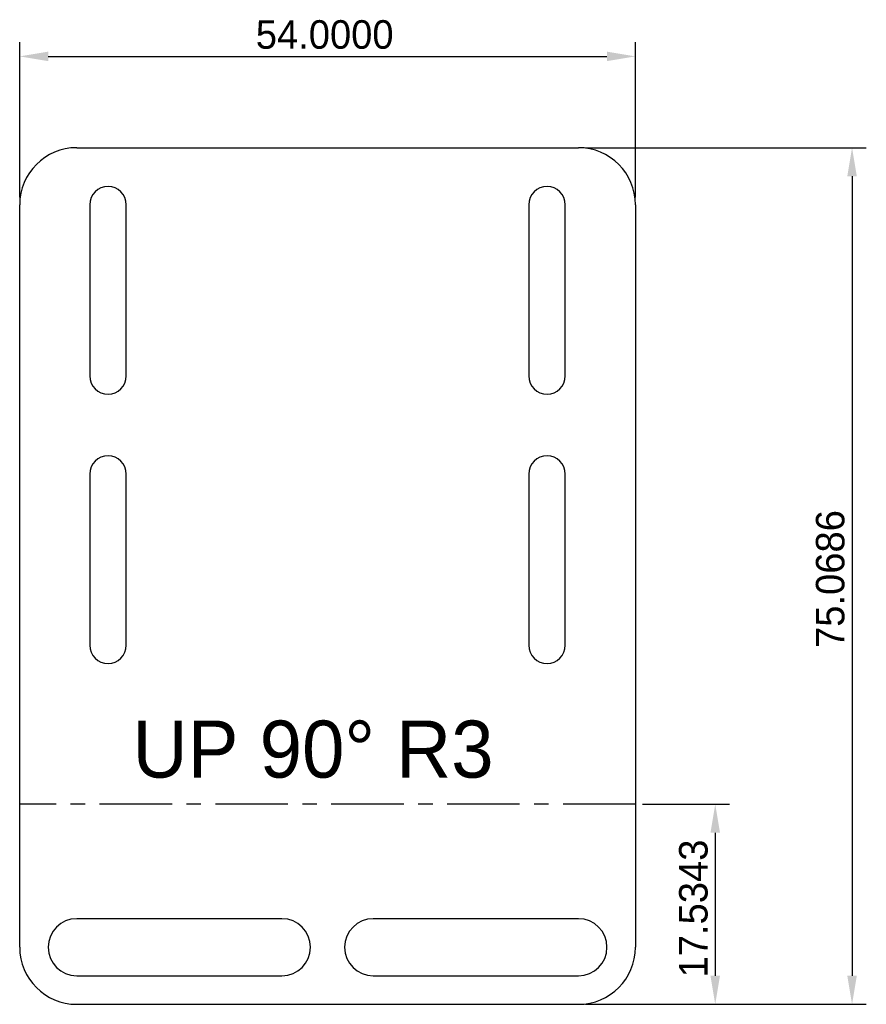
# Model space of a CAD drawing. Extents: x -27 to 47.3, y -10 to 76.3.
import ezdxf

# ---------------------------------------------------------------- set-up
doc = ezdxf.new("R2010")
doc.units = 0
doc.linetypes.add('CENTER', pattern=[10.16, 6.35, -1.27, 1.27, -1.27])
doc.layers.get('0').update_dxf_attribs({"linetype": 'CONTINUOUS'})
doc.layers.get('DEFPOINTS').update_dxf_attribs({"linetype": 'CONTINUOUS'})
doc.layers.add('DEFAULT', color=7, linetype='CONTINUOUS')
doc.styles.add('DEFAULT', font='txt')
doc.dimstyles.new('ISO-25', dxfattribs={"dimtxt": 2.5, "dimasz": 2.5, "dimexe": 1.25, "dimexo": 0.625, "dimtad": 1, "dimtoh": 1, "dimzin": 1, "dimcen": 2.5, "dimazin": 3, "dimtfac": 1, "dimtix": 1, "dimtmove": 0, "dimatfit": 3})

# ---------------------------------------------------------------- blocks, each defined once
blk = doc.blocks.new('*D1')
at = {"layer": 'DEFAULT', "color": 0}
for p, q in [((22.625, 65.069), (47.25, 65.069)), ((46, 62.569), (46, -7.5)), ((22.625, -10), (47.25, -10))]:
    blk.add_line(p, q, dxfattribs=at)
for points in [[(46.417, 62.569), (45.583, 62.569), (46, 65.069)], [(45.583, -7.5), (46.417, -7.5), (46, -10)]]:
    blk.add_solid(points, dxfattribs=at)
at = {"layer": 'DEFPOINTS', "color": 0}
for p in [(22, 65.069), (22, -10), (46, -10)]:
    blk.add_point(p, dxfattribs=at)
at = {"layer": 'DEFAULT', "color": 0, "linetype": 'CONTINUOUS', "style": 'DEFAULT'}
blk.add_text('75.0686', height=2.5, rotation=90, dxfattribs=at).set_placement((45.328, 21.226))
blk = doc.blocks.new('*D2')
at = {"layer": 'DEFAULT', "color": 0}
for p, q in [((-27, 60.694), (-27, 74.319)), ((27, 60.694), (27, 74.319)), ((-24.5, 73.069), (24.5, 73.069))]:
    blk.add_line(p, q, dxfattribs=at)
for points in [[(-24.5, 73.485), (-24.5, 72.652), (-27, 73.069)], [(24.5, 72.652), (24.5, 73.485), (27, 73.069)]]:
    blk.add_solid(points, dxfattribs=at)
at = {"layer": 'DEFPOINTS', "color": 0}
for p in [(27, 73.069), (-27, 60.069), (27, 60.069)]:
    blk.add_point(p, dxfattribs=at)
at = {"layer": 'DEFAULT', "color": 0, "linetype": 'CONTINUOUS', "style": 'DEFAULT'}
blk.add_text('54.0000', height=2.5, dxfattribs=at).set_placement((-6.294, 73.741))
blk = doc.blocks.new('*D3')
at = {"layer": 'DEFAULT', "color": 0}
for p, q in [((27.625, 7.534), (35.25, 7.534)), ((34, 5.034), (34, -7.5)), ((22.625, -10), (35.25, -10))]:
    blk.add_line(p, q, dxfattribs=at)
for points in [[(34.417, 5.034), (33.583, 5.034), (34, 7.534)], [(33.583, -7.5), (34.417, -7.5), (34, -10)]]:
    blk.add_solid(points, dxfattribs=at)
at = {"layer": 'DEFPOINTS', "color": 0}
for p in [(27, 7.534), (22, -10), (34, -10)]:
    blk.add_point(p, dxfattribs=at)
at = {"layer": 'DEFAULT', "color": 0, "linetype": 'CONTINUOUS', "style": 'DEFAULT'}
blk.add_text('17.5343', height=2.5, rotation=90, dxfattribs=at).set_placement((33.328, -7.649))

msp = doc.modelspace()

# ---------------------------------------------------------------- linework, layer by layer
at = {"color": 7, "linetype": 'CONTINUOUS'}
for p, q in [((-22, 65.069), (22, 65.069)), ((-27, -5), (-27, 60.069)), ((-20.85, 60.069), (-20.85, 45.069)), ((-17.65, 45.069), (-17.65, 60.069)), ((17.65, 60.069), (17.65, 45.069)), ((20.85, 45.069), (20.85, 60.069)), ((27, 60.069), (27, -5)), ((-20.85, 36.469), (-20.85, 21.469)), ((-17.65, 21.469), (-17.65, 36.469)), ((17.65, 36.469), (17.65, 21.469)), ((20.85, 21.469), (20.85, 36.469)), ((-4, -2.5), (-22, -2.5)), ((22, -2.5), (4, -2.5)), ((-22, -7.5), (-4, -7.5)), ((4, -7.5), (22, -7.5)), ((-22, -10), (22, -10))]:
    msp.add_line(p, q, dxfattribs=at)
at = {"color": 7, "linetype": 'CENTER'}
msp.add_line((27, 7.534), (-27, 7.534), dxfattribs=at)
at = {"color": 7, "linetype": 'CONTINUOUS'}
for centre, radius, start, end in [((-22, 60.069), 5, 90, 180), ((22, 60.069), 5, 0, 90), ((-19.25, 60.069), 1.6, 0, 180), ((19.25, 60.069), 1.6, 0, 180), ((-19.25, 45.069), 1.6, 180, 0), ((19.25, 45.069), 1.6, 180, 0), ((-19.25, 36.469), 1.6, 0, 180), ((19.25, 36.469), 1.6, 0, 180), ((-19.25, 21.469), 1.6, 180, 0), ((19.25, 21.469), 1.6, 180, 0), ((-22, -5), 2.5, 90, 270), ((-4, -5), 2.5, 270, 90), ((4, -5), 2.5, 90, 270), ((22, -5), 2.5, 270, 90), ((-22, -5), 5, 180, 270), ((22, -5), 5, 270, 0)]:
    msp.add_arc(centre, radius, start, end, dxfattribs=at)

# ---------------------------------------------------------------- texts
at = {"layer": 'DEFAULT', "linetype": 'CONTINUOUS'}
msp.add_text('UP 90° R3', height=5, dxfattribs=at).set_placement((-17.1, 9.863))

# ---------------------------------------------------------------- dimensions: what is measured, and where the dimension line sits
at = {"layer": 'DEFAULT'}
dim = msp.add_linear_dim(base=(27, 73.069), p1=(-27, 60.069), p2=(27, 60.069), dimstyle='ISO-25', dxfattribs=at)
dim.commit()
dim.dimension.update_dxf_attribs({"geometry": '*D2', "text_midpoint": (0, 74.97)})
for base, p1, picture, middle in [((46, -10), (22, 65.069), '*D1', (44.099, 27.534)), ((34, -10), (27, 7.534), '*D3', (32.099, -1.233))]:
    dim = msp.add_linear_dim(base=base, p1=p1, p2=(22, -10), angle=90, dimstyle='ISO-25', dxfattribs=at)
    dim.commit()
    dim.dimension.update_dxf_attribs({"geometry": picture, "text_midpoint": middle})

doc.saveas('drawing.dxf')
